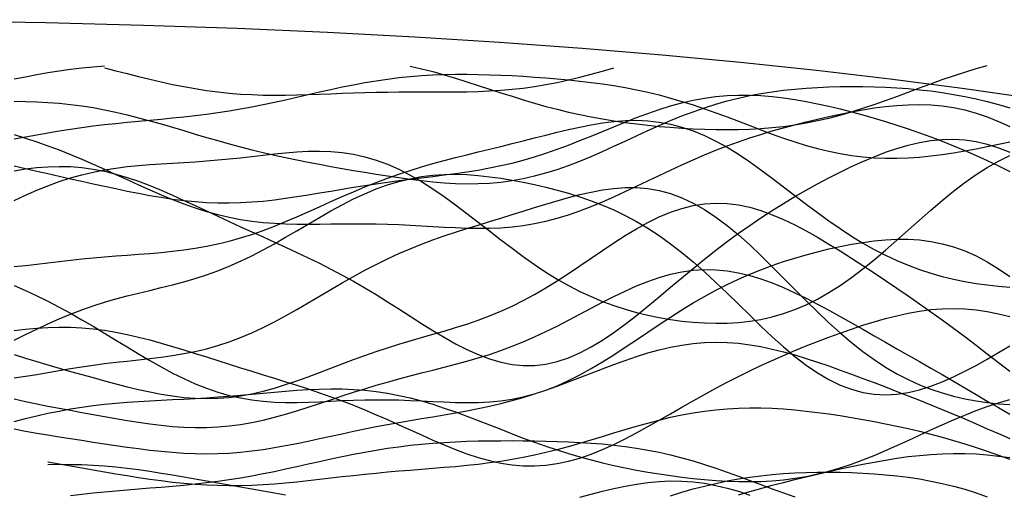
# Model space of a CAD drawing. Extents: x -15.9 to 15.9, y -4.2 to 4.2.
# Tile 11 of 14: x 2.2 to 8.7, y 1.1 to 4.2. Entities that reach past the tile are written whole.
import ezdxf

# ---------------------------------------------------------------- set-up
doc = ezdxf.new("R2010")
doc.units = 0

msp = doc.modelspace()

# ---------------------------------------------------------------- linework, layer by layer
at = {"layer": 'CNC'}
for points in [[(8.84882, 3.6794), (8.38742, 3.7455), (7.91273, 3.8073), (7.42467, 3.86475), (6.92309, 3.9178), (6.40774, 3.9664), (5.87822, 4.01051), (5.33394, 4.05008), (4.77402, 4.08508), (4.19718, 4.11549), (3.60147, 4.14126), (2.98389, 4.16238), (2.33943, 4.17883), (1.65885, 4.19059), (0.92078, 4.19765), (0, 4.2), (-0.92078, 4.19765), (-1.65885, 4.19059), (-2.33943, 4.17883)], [(2.129, 3.80925), (2.2037, 3.82409), (2.2784, 3.83801), (2.3531, 3.85085), (2.4278, 3.86247), (2.50251, 3.87278), (2.57721, 3.88175), (2.65191, 3.88939), (2.72661, 3.89576)], [(2.129, 3.41482), (2.2037, 3.42823), (2.2784, 3.44155), (2.3531, 3.45451), (2.4278, 3.46687), (2.50251, 3.47848), (2.57721, 3.48924), (2.65191, 3.49909), (2.72661, 3.50806), (2.80131, 3.51625), (2.87601, 3.52379), (2.95072, 3.53088), (3.02542, 3.53773), (3.10012, 3.5446), (3.17482, 3.55172), (3.24952, 3.55934), (3.32422, 3.56769), (3.39893, 3.57696), (3.47363, 3.58728), (3.54833, 3.59874), (3.62303, 3.61139), (3.69773, 3.62519), (3.77243, 3.64005), (3.84714, 3.65582), (3.92184, 3.6723), (3.99654, 3.68925), (4.07124, 3.7064), (4.14594, 3.72346), (4.22064, 3.74013), (4.29535, 3.75613), (4.37005, 3.77118), (4.44475, 3.78505), (4.51945, 3.79754), (4.59415, 3.8085), (4.66885, 3.81783), (4.74356, 3.82548), (4.81826, 3.83145), (4.89296, 3.8358), (4.96766, 3.83862), (5.04236, 3.84002), (5.11706, 3.84015), (5.19177, 3.83915), (5.26647, 3.83718), (5.34117, 3.83436), (5.41587, 3.8308), (5.49057, 3.82658), (5.56527, 3.82174), (5.63998, 3.81627), (5.71468, 3.81013), (5.78938, 3.80324), (5.86408, 3.79546), (5.93878, 3.78667), (6.01348, 3.77668), (6.08819, 3.76533), (6.16289, 3.75244), (6.23759, 3.73789), (6.31229, 3.72154), (6.38699, 3.70333), (6.46169, 3.68323), (6.5364, 3.6613), (6.6111, 3.63764), (6.6858, 3.61242), (6.7605, 3.58589), (6.8352, 3.55835), (6.9099, 3.53015), (6.98461, 3.50171), (7.05931, 3.47344), (7.13401, 3.44581), (7.20871, 3.41925), (7.28341, 3.39422), (7.35811, 3.37111), (7.43282, 3.35029), (7.50752, 3.33207), (7.58222, 3.3167), (7.65692, 3.30434), (7.73162, 3.29509), (7.80632, 3.28897), (7.88103, 3.28592), (7.95573, 3.28583), (8.03043, 3.28852), (8.10513, 3.29375), (8.17983, 3.30126), (8.25453, 3.31077), (8.32924, 3.32197), (8.40394, 3.33458), (8.47864, 3.34833), (8.55334, 3.36296), (8.62804, 3.37828), (8.70274, 3.39411)], [(2.72661, 3.88267), (2.80131, 3.86345), (2.87601, 3.8443), (2.95072, 3.82545), (3.02542, 3.80719), (3.10012, 3.78978), (3.17482, 3.77349), (3.24952, 3.75855), (3.32422, 3.74517), (3.39893, 3.73352), (3.47363, 3.72371), (3.54833, 3.7158), (3.62303, 3.70979), (3.69773, 3.70559), (3.77243, 3.7031), (3.84714, 3.70214), (3.92184, 3.70248), (3.99654, 3.70387), (4.07124, 3.70604), (4.14594, 3.70872), (4.22064, 3.71163), (4.29535, 3.71453), (4.37005, 3.71721), (4.44475, 3.7195), (4.51945, 3.72129), (4.59415, 3.72254), (4.66885, 3.72326), (4.74356, 3.72352), (4.81826, 3.72348), (4.89296, 3.72331), (4.96766, 3.72327), (5.04236, 3.72361), (5.11706, 3.72462), (5.19177, 3.7266), (5.26647, 3.72983), (5.34117, 3.73456), (5.41587, 3.74101), (5.49057, 3.74934), (5.56527, 3.75967), (5.63998, 3.77203), (5.71468, 3.78641), (5.78938, 3.80271), (5.86408, 3.82077), (5.93878, 3.84038), (6.01348, 3.86127), (6.08819, 3.88314)], [(4.74356, 3.89413), (4.81826, 3.8766), (4.89296, 3.85719), (4.96766, 3.83617), (5.04236, 3.81383), (5.11706, 3.79052), (5.19177, 3.76657), (5.26647, 3.74235), (5.34117, 3.71821), (5.41587, 3.69448), (5.49057, 3.67144), (5.56527, 3.64936), (5.63998, 3.62844), (5.71468, 3.60884), (5.78938, 3.59068), (5.86408, 3.574), (5.93878, 3.55882), (6.01348, 3.54512), (6.08819, 3.53284), (6.16289, 3.5219), (6.23759, 3.51223), (6.31229, 3.50374), (6.38699, 3.49636), (6.46169, 3.49005), (6.5364, 3.48478), (6.6111, 3.48057), (6.6858, 3.47745), (6.7605, 3.47552), (6.8352, 3.47488), (6.9099, 3.47567), (6.98461, 3.47804), (7.05931, 3.48217), (7.13401, 3.48821), (7.20871, 3.49632), (7.28341, 3.50661), (7.35811, 3.51918), (7.43282, 3.53406), (7.50752, 3.55125), (7.58222, 3.57066), (7.65692, 3.59216), (7.73162, 3.61555), (7.80632, 3.64056), (7.88103, 3.66689), (7.95573, 3.69417), (8.03043, 3.722), (8.10513, 3.74996), (8.17983, 3.77763), (8.25453, 3.80458), (8.32924, 3.83041), (8.40394, 3.85475), (8.47864, 3.8773), (8.55334, 3.89777)], [(2.129, 3.66151), (2.2037, 3.66058), (2.2784, 3.65832), (2.3531, 3.65447), (2.4278, 3.64882), (2.50251, 3.6412), (2.57721, 3.63152), (2.65191, 3.61975), (2.72661, 3.60594), (2.80131, 3.59021), (2.87601, 3.57271), (2.95072, 3.55369), (3.02542, 3.53341), (3.10012, 3.51217), (3.17482, 3.49028), (3.24952, 3.46806), (3.32422, 3.44582), (3.39893, 3.42383), (3.47363, 3.40232), (3.54833, 3.38149), (3.62303, 3.36148), (3.69773, 3.34238), (3.77243, 3.32424), (3.84714, 3.30703), (3.92184, 3.2907), (3.99654, 3.27518), (4.07124, 3.26035), (4.14594, 3.24612), (4.22064, 3.23237), (4.29535, 3.21903), (4.37005, 3.20604), (4.44475, 3.19338), (4.51945, 3.18111), (4.59415, 3.16931), (4.66885, 3.15812), (4.74356, 3.14775), (4.81826, 3.13846), (4.89296, 3.13051), (4.96766, 3.12423), (5.04236, 3.11995), (5.11706, 3.118), (5.19177, 3.11868), (5.26647, 3.12227), (5.34117, 3.129), (5.41587, 3.13903), (5.49057, 3.15245), (5.56527, 3.16927), (5.63998, 3.18941), (5.71468, 3.2127), (5.78938, 3.2389), (5.86408, 3.26766), (5.93878, 3.29859), (6.01348, 3.33123), (6.08819, 3.36507), (6.16289, 3.3996), (6.23759, 3.43429), (6.31229, 3.46861), (6.38699, 3.50208), (6.46169, 3.53426), (6.5364, 3.56475), (6.6111, 3.59324), (6.6858, 3.61947), (6.7605, 3.64329), (6.8352, 3.6646), (6.9099, 3.68337), (6.98461, 3.69966), (7.05931, 3.71357), (7.13401, 3.72523), (7.20871, 3.73484), (7.28341, 3.74257), (7.35811, 3.74861), (7.43282, 3.75315), (7.50752, 3.75632), (7.58222, 3.75826), (7.65692, 3.75904), (7.73162, 3.7587), (7.80632, 3.75721), (7.88103, 3.75454), (7.95573, 3.75059), (8.03043, 3.74525), (8.10513, 3.7384), (8.17983, 3.72989), (8.25453, 3.71961), (8.32924, 3.70746), (8.40394, 3.69337), (8.47864, 3.67732), (8.55334, 3.65934), (8.62804, 3.63953), (8.70274, 3.61804)], [(2.129, 3.23603), (2.2037, 3.21834), (2.2784, 3.20117), (2.3531, 3.18433), (2.4278, 3.16767), (2.50251, 3.15109), (2.57721, 3.13454), (2.65191, 3.11804), (2.72661, 3.10166), (2.80131, 3.08555), (2.87601, 3.06991), (2.95072, 3.05496), (3.02542, 3.04098), (3.10012, 3.02825), (3.17482, 3.01704), (3.24952, 3.00763), (3.32422, 3.00024), (3.39893, 2.99505), (3.47363, 2.99219), (3.54833, 2.9917), (3.62303, 2.99356), (3.69773, 2.99769), (3.77243, 3.00392), (3.84714, 3.01203), (3.92184, 3.02173), (3.99654, 3.03271), (4.07124, 3.04462), (4.14594, 3.05713), (4.22064, 3.0699), (4.29535, 3.08262), (4.37005, 3.09505), (4.44475, 3.10698), (4.51945, 3.11829), (4.59415, 3.12893), (4.66885, 3.13895), (4.74356, 3.14844), (4.81826, 3.15759), (4.89296, 3.16667), (4.96766, 3.17595), (5.04236, 3.18578), (5.11706, 3.1965), (5.19177, 3.20845), (5.26647, 3.22195), (5.34117, 3.23726), (5.41587, 3.25461), (5.49057, 3.27412), (5.56527, 3.29584), (5.63998, 3.31972), (5.71468, 3.34562), (5.78938, 3.3733), (5.86408, 3.40244), (5.93878, 3.43262), (6.01348, 3.46339), (6.08819, 3.49422), (6.16289, 3.52459), (6.23759, 3.55394), (6.31229, 3.58173), (6.38699, 3.60749), (6.46169, 3.63075), (6.5364, 3.65114), (6.6111, 3.66837), (6.6858, 3.68222), (6.7605, 3.69256), (6.8352, 3.69937), (6.9099, 3.70271), (6.98461, 3.70268), (7.05931, 3.6995), (7.13401, 3.69339), (7.20871, 3.68463), (7.28341, 3.67352), (7.35811, 3.66033), (7.43282, 3.64534), (7.50752, 3.6288), (7.58222, 3.6109), (7.65692, 3.59179), (7.73162, 3.57159), (7.80632, 3.55032), (7.88103, 3.52801), (7.95573, 3.5046), (8.03043, 3.48004), (8.10513, 3.45423), (8.17983, 3.4271), (8.25453, 3.39857), (8.32924, 3.3686), (8.40394, 3.3372), (8.47864, 3.30442), (8.55334, 3.2704), (8.62804, 3.23534), (8.70274, 3.1995)], [(2.129, 3.44176), (2.2037, 3.41913), (2.2784, 3.39482), (2.3531, 3.36875), (2.4278, 3.34091), (2.50251, 3.31135), (2.57721, 3.28021), (2.65191, 3.24769), (2.72661, 3.2141), (2.80131, 3.17978), (2.87601, 3.14517), (2.95072, 3.11073), (3.02542, 3.07695), (3.10012, 3.04434), (3.17482, 3.01337), (3.24952, 2.9845), (3.32422, 2.95811), (3.39893, 2.93451), (3.47363, 2.91393), (3.54833, 2.89648), (3.62303, 2.88219), (3.69773, 2.87096), (3.77243, 2.86261), (3.84714, 2.85684), (3.92184, 2.8533), (3.99654, 2.85157), (4.07124, 2.8512), (4.14594, 2.85171), (4.22064, 2.85266), (4.29535, 2.85361), (4.37005, 2.85421), (4.44475, 2.85415), (4.51945, 2.85325), (4.59415, 2.8514), (4.66885, 2.84861), (4.74356, 2.84501), (4.81826, 2.84081), (4.89296, 2.83632), (4.96766, 2.83193), (5.04236, 2.82808), (5.11706, 2.82526), (5.19177, 2.82396), (5.26647, 2.82464), (5.34117, 2.82777), (5.41587, 2.83371), (5.49057, 2.84277), (5.56527, 2.85517), (5.63998, 2.87101), (5.71468, 2.8903), (5.78938, 2.91292), (5.86408, 2.93866), (5.93878, 2.96721), (6.01348, 2.99818), (6.08819, 3.03114), (6.16289, 3.06558), (6.23759, 3.10099), (6.31229, 3.13687), (6.38699, 3.17273), (6.46169, 3.20813), (6.5364, 3.24267), (6.6111, 3.27604), (6.6858, 3.308), (6.7605, 3.33839), (6.8352, 3.36712), (6.9099, 3.39418), (6.98461, 3.41962), (7.05931, 3.44354), (7.13401, 3.46605), (7.20871, 3.48729), (7.28341, 3.5074), (7.35811, 3.52645), (7.43282, 3.54452), (7.50752, 3.5616), (7.58222, 3.57761), (7.65692, 3.59244), (7.73162, 3.60584), (7.80632, 3.61756), (7.88103, 3.62724), (7.95573, 3.6345), (8.03043, 3.63891), (8.10513, 3.64006), (8.17983, 3.63752), (8.25453, 3.63091), (8.32924, 3.61992), (8.40394, 3.60431), (8.47864, 3.58391), (8.55334, 3.55871), (8.62804, 3.52879), (8.70274, 3.49434)], [(2.129, 2.57195), (2.2037, 2.57911), (2.2784, 2.58735), (2.3531, 2.59613), (2.4278, 2.60498), (2.50251, 2.61354), (2.57721, 2.62156), (2.65191, 2.62889), (2.72661, 2.63551), (2.80131, 2.64154), (2.87601, 2.64715), (2.95072, 2.65266), (3.02542, 2.65841), (3.10012, 2.66482), (3.17482, 2.67231), (3.24952, 2.6813), (3.32422, 2.69217), (3.39893, 2.70527), (3.47363, 2.72083), (3.54833, 2.73904), (3.62303, 2.75995), (3.69773, 2.78351), (3.77243, 2.80958), (3.84714, 2.83791), (3.92184, 2.86816), (3.99654, 2.89993), (4.07124, 2.93275), (4.14594, 2.96616), (4.22064, 2.99966), (4.29535, 3.03279), (4.37005, 3.06513), (4.44475, 3.09633), (4.51945, 3.1261), (4.59415, 3.15426), (4.66885, 3.18071), (4.74356, 3.20546), (4.81826, 3.22858), (4.89296, 3.25026), (4.96766, 3.27071), (5.04236, 3.29021), (5.11706, 3.30903), (5.19177, 3.32746), (5.26647, 3.34575), (5.34117, 3.3641), (5.41587, 3.38262), (5.49057, 3.40135), (5.56527, 3.42022), (5.63998, 3.43905), (5.71468, 3.45755), (5.78938, 3.47534), (5.86408, 3.49193), (5.93878, 3.50677), (6.01348, 3.51926), (6.08819, 3.52876), (6.16289, 3.53465), (6.23759, 3.53634), (6.31229, 3.5333), (6.38699, 3.52508), (6.46169, 3.51135), (6.5364, 3.4919), (6.6111, 3.46668), (6.6858, 3.43579), (6.7605, 3.39947), (6.8352, 3.35811), (6.9099, 3.31225), (6.98461, 3.26252), (7.05931, 3.20968), (7.13401, 3.15452), (7.20871, 3.09789), (7.28341, 3.04066), (7.35811, 2.98365), (7.43282, 2.92765), (7.50752, 2.87338), (7.58222, 2.82146), (7.65692, 2.77241), (7.73162, 2.7266), (7.80632, 2.68434), (7.88103, 2.64575), (7.95573, 2.61091), (8.03043, 2.57975), (8.10513, 2.55216), (8.17983, 2.52794), (8.25453, 2.50689), (8.32924, 2.48878), (8.40394, 2.47339), (8.47864, 2.46055), (8.55334, 2.45012), (8.62804, 2.44203), (8.70274, 2.43628)], [(2.129, 3.20366), (2.2037, 3.21544), (2.2784, 3.22454), (2.3531, 3.23042), (2.4278, 3.23264), (2.50251, 3.23087), (2.57721, 3.22491), (2.65191, 3.21467), (2.72661, 3.2002), (2.80131, 3.1817), (2.87601, 3.15947), (2.95072, 3.1339), (3.02542, 3.10547), (3.10012, 3.0747), (3.17482, 3.04213), (3.24952, 3.00829), (3.32422, 2.97367), (3.39893, 2.93868), (3.47363, 2.90368), (3.54833, 2.8689), (3.62303, 2.83446), (3.69773, 2.80039), (3.77243, 2.76659), (3.84714, 2.73287), (3.92184, 2.69898), (3.99654, 2.6646), (4.07124, 2.62939), (4.14594, 2.59302), (4.22064, 2.55519), (4.29535, 2.51568), (4.37005, 2.47433), (4.44475, 2.43114), (4.51945, 2.38622), (4.59415, 2.33982), (4.66885, 2.29237), (4.74356, 2.2444), (4.81826, 2.19661), (4.89296, 2.14978), (4.96766, 2.10482), (5.04236, 2.06264), (5.11706, 2.02422), (5.19177, 1.99049), (5.26647, 1.96235), (5.34117, 1.94057), (5.41587, 1.92585), (5.49057, 1.91869), (5.56527, 1.91945), (5.63998, 1.92828), (5.71468, 1.94515), (5.78938, 1.96983), (5.86408, 2.00191), (5.93878, 2.04082), (6.01348, 2.08584), (6.08819, 2.13614), (6.16289, 2.19082), (6.23759, 2.24893), (6.31229, 2.30953), (6.38699, 2.37168), (6.46169, 2.43451), (6.5364, 2.49726), (6.6111, 2.55926), (6.6858, 2.61995), (6.7605, 2.67893), (6.8352, 2.7359), (6.9099, 2.7907), (6.98461, 2.84328), (7.05931, 2.89366), (7.13401, 2.94195), (7.20871, 2.98827), (7.28341, 3.03277), (7.35811, 3.07557), (7.43282, 3.11677), (7.50752, 3.15637), (7.58222, 3.19432), (7.65692, 3.23047), (7.73162, 3.26456), (7.80632, 3.29627), (7.88103, 3.32517), (7.95573, 3.35078), (8.03043, 3.37258), (8.10513, 3.39002), (8.17983, 3.40258), (8.25453, 3.40977), (8.32924, 3.41118), (8.40394, 3.4065), (8.47864, 3.39554), (8.55334, 3.37826), (8.62804, 3.35477), (8.70274, 3.32536)], [(2.129, 3.00718), (2.2037, 3.0421), (2.2784, 3.07484), (2.3531, 3.10497), (2.4278, 3.13217), (2.50251, 3.15625), (2.57721, 3.1771), (2.65191, 3.19476), (2.72661, 3.20938), (2.80131, 3.22124), (2.87601, 3.23069), (2.95072, 3.23816), (3.02542, 3.24414), (3.10012, 3.24913), (3.17482, 3.25363), (3.24952, 3.25808), (3.32422, 3.26287), (3.39893, 3.26829), (3.47363, 3.27453), (3.54833, 3.28162), (3.62303, 3.28948), (3.69773, 3.29788), (3.77243, 3.30647), (3.84714, 3.31478), (3.92184, 3.32224), (3.99654, 3.32819), (4.07124, 3.33197), (4.14594, 3.33288), (4.22064, 3.33023), (4.29535, 3.32343), (4.37005, 3.31194), (4.44475, 3.29535), (4.51945, 3.27338), (4.59415, 3.24592), (4.66885, 3.21299), (4.74356, 3.17482), (4.81826, 3.13175), (4.89296, 3.08429), (4.96766, 3.03309), (5.04236, 2.97887), (5.11706, 2.92246), (5.19177, 2.86469), (5.26647, 2.80644), (5.34117, 2.74854), (5.41587, 2.6918), (5.49057, 2.63691), (5.56527, 2.58449), (5.63998, 2.53505), (5.71468, 2.48897), (5.78938, 2.4465), (5.86408, 2.40777), (5.93878, 2.37282), (6.01348, 2.34157), (6.08819, 2.31389), (6.16289, 2.28958), (6.23759, 2.26844), (6.31229, 2.25027), (6.38699, 2.23486), (6.46169, 2.2221), (6.5364, 2.21192), (6.6111, 2.20431), (6.6858, 2.19936), (6.7605, 2.19725), (6.8352, 2.19822), (6.9099, 2.20258), (6.98461, 2.21067), (7.05931, 2.22288), (7.13401, 2.23956), (7.20871, 2.26105), (7.28341, 2.28762), (7.35811, 2.31947), (7.43282, 2.35668), (7.50752, 2.3992), (7.58222, 2.44683), (7.65692, 2.49925), (7.73162, 2.55596), (7.80632, 2.61634), (7.88103, 2.67963), (7.95573, 2.74496), (8.03043, 2.81138), (8.10513, 2.87791), (8.17983, 2.94351), (8.25453, 3.00721), (8.32924, 3.06803), (8.40394, 3.12513), (8.47864, 3.17775), (8.55334, 3.22528), (8.62804, 3.26726), (8.70274, 3.3034)], [(2.129, 2.08605), (2.2037, 2.12225), (2.2784, 2.15807), (2.3531, 2.1928), (2.4278, 2.22589), (2.50251, 2.2569), (2.57721, 2.28558), (2.65191, 2.31182), (2.72661, 2.3357), (2.80131, 2.35747), (2.87601, 2.3775), (2.95072, 2.39628), (3.02542, 2.4144), (3.10012, 2.4325), (3.17482, 2.45123), (3.24952, 2.47123), (3.32422, 2.49308), (3.39893, 2.51727), (3.47363, 2.54416), (3.54833, 2.574), (3.62303, 2.60685), (3.69773, 2.64263), (3.77243, 2.6811), (3.84714, 2.72187), (3.92184, 2.76441), (3.99654, 2.80808), (4.07124, 2.85217), (4.14594, 2.89592), (4.22064, 2.93853), (4.29535, 2.97925), (4.37005, 3.01738), (4.44475, 3.05228), (4.51945, 3.08343), (4.59415, 3.11045), (4.66885, 3.13305), (4.74356, 3.15113), (4.81826, 3.16468), (4.89296, 3.17385), (4.96766, 3.17886), (5.04236, 3.18004), (5.11706, 3.17777), (5.19177, 3.17243), (5.26647, 3.16444), (5.34117, 3.15414), (5.41587, 3.14184), (5.49057, 3.12777), (5.56527, 3.11204), (5.63998, 3.09468), (5.71468, 3.0756), (5.78938, 3.05459), (5.86408, 3.03138), (5.93878, 3.00561), (6.01348, 2.97688), (6.08819, 2.94478), (6.16289, 2.9089), (6.23759, 2.86888), (6.31229, 2.82446), (6.38699, 2.77548), (6.46169, 2.7219), (6.5364, 2.66387), (6.6111, 2.60167), (6.6858, 2.53577), (6.7605, 2.46682), (6.8352, 2.39561), (6.9099, 2.32307), (6.98461, 2.25025), (7.05931, 2.17825), (7.13401, 2.10825), (7.20871, 2.0414), (7.28341, 1.97882), (7.35811, 1.92154), (7.43282, 1.8705), (7.50752, 1.82647), (7.58222, 1.79005), (7.65692, 1.76167), (7.73162, 1.74152), (7.80632, 1.72964), (7.88103, 1.72584), (7.95573, 1.72978), (8.03043, 1.74094), (8.10513, 1.75869), (8.17983, 1.78231), (8.25453, 1.81101), (8.32924, 1.844), (8.40394, 1.88048), (8.47864, 1.91972), (8.55334, 1.96105), (8.62804, 2.0039), (8.70274, 2.04782)], [(2.129, 1.83697), (2.2037, 1.84798), (2.2784, 1.86032), (2.3531, 1.87329), (2.4278, 1.88629), (2.50251, 1.89883), (2.57721, 1.91057), (2.65191, 1.92135), (2.72661, 1.93112), (2.80131, 1.94003), (2.87601, 1.94834), (2.95072, 1.95644), (3.02542, 1.9648), (3.10012, 1.97396), (3.17482, 1.98448), (3.24952, 1.99692), (3.32422, 2.01178), (3.39893, 2.02951), (3.47363, 2.05044), (3.54833, 2.0748), (3.62303, 2.10267), (3.69773, 2.13399), (3.77243, 2.16856), (3.84714, 2.20607), (3.92184, 2.24606), (3.99654, 2.28802), (4.07124, 2.33134), (4.14594, 2.37538), (4.22064, 2.41951), (4.29535, 2.46311), (4.37005, 2.50563), (4.44475, 2.5466), (4.51945, 2.58563), (4.59415, 2.62248), (4.66885, 2.65702), (4.74356, 2.68923), (4.81826, 2.71922), (4.89296, 2.7472), (4.96766, 2.77345), (5.04236, 2.79833), (5.11706, 2.82219), (5.19177, 2.8454), (5.26647, 2.86829), (5.34117, 2.89109), (5.41587, 2.91399), (5.49057, 2.93701), (5.56527, 2.96007), (5.63998, 2.98294), (5.71468, 3.00525), (5.78938, 3.02651), (5.86408, 3.04609), (5.93878, 3.06329), (6.01348, 3.07734), (6.08819, 3.08742), (6.16289, 3.09274), (6.23759, 3.09253), (6.31229, 3.08614), (6.38699, 3.07299), (6.46169, 3.05267), (6.5364, 3.02495), (6.6111, 2.98977), (6.6858, 2.94727), (6.7605, 2.89781), (6.8352, 2.84191), (6.9099, 2.78028), (6.98461, 2.7138), (7.05931, 2.64344), (7.13401, 2.57028), (7.20871, 2.49544), (7.28341, 2.42005), (7.35811, 2.3452), (7.43282, 2.27194), (7.50752, 2.2012), (7.58222, 2.13379), (7.65692, 2.07039), (7.73162, 2.0115), (7.80632, 1.95748), (7.88103, 1.90853), (7.95573, 1.86468), (8.03043, 1.82587), (8.10513, 1.79191), (8.17983, 1.76255), (8.25453, 1.73749), (8.32924, 1.7164), (8.40394, 1.69898), (8.47864, 1.68497), (8.55334, 1.67418), (8.62804, 1.66649), (8.70274, 1.66186)], [(2.129, 1.9918), (2.2037, 1.96728), (2.2784, 1.94423), (2.3531, 1.9222), (2.4278, 1.90083), (2.50251, 1.87985), (2.57721, 1.85908), (2.65191, 1.83848), (2.72661, 1.81813), (2.80131, 1.79819), (2.87601, 1.77898), (2.95072, 1.76086), (3.02542, 1.74428), (3.10012, 1.72971), (3.17482, 1.71763), (3.24952, 1.70849), (3.32422, 1.70271), (3.39893, 1.7006), (3.47363, 1.70239), (3.54833, 1.7082), (3.62303, 1.71801), (3.69773, 1.73167), (3.77243, 1.74892), (3.84714, 1.76938), (3.92184, 1.79257), (3.99654, 1.81797), (4.07124, 1.84497), (4.14594, 1.873), (4.22064, 1.90146), (4.29535, 1.92984), (4.37005, 1.95768), (4.44475, 1.98463), (4.51945, 2.01048), (4.59415, 2.03512), (4.66885, 2.0586), (4.74356, 2.08109), (4.81826, 2.10289), (4.89296, 2.1244), (4.96766, 2.14612), (5.04236, 2.16858), (5.11706, 2.19235), (5.19177, 2.21797), (5.26647, 2.24593), (5.34117, 2.27666), (5.41587, 2.31046), (5.49057, 2.3475), (5.56527, 2.38779), (5.63998, 2.43117), (5.71468, 2.47733), (5.78938, 2.52577), (5.86408, 2.57586), (5.93878, 2.62683), (6.01348, 2.6778), (6.08819, 2.72783), (6.16289, 2.77593), (6.23759, 2.82112), (6.31229, 2.86246), (6.38699, 2.89908), (6.46169, 2.93022), (6.5364, 2.95524), (6.6111, 2.97368), (6.6858, 2.98523), (6.7605, 2.98976), (6.8352, 2.9873), (6.9099, 2.97806), (6.98461, 2.96239), (7.05931, 2.94076), (7.13401, 2.91373), (7.20871, 2.88193), (7.28341, 2.84604), (7.35811, 2.8067), (7.43282, 2.76456), (7.50752, 2.7202), (7.58222, 2.67412), (7.65692, 2.62673), (7.73162, 2.57835), (7.80632, 2.52918), (7.88103, 2.47936), (7.95573, 2.4289), (8.03043, 2.37778), (8.10513, 2.32593), (8.17983, 2.27325), (8.25453, 2.21968), (8.32924, 2.16515), (8.40394, 2.1097), (8.47864, 2.05343), (8.55334, 1.99655), (8.62804, 1.93938), (8.70274, 1.88235)], [(2.129, 2.44564), (2.2037, 2.41305), (2.2784, 2.37859), (2.3531, 2.34215), (2.4278, 2.30369), (2.50251, 2.26328), (2.57721, 2.22106), (2.65191, 2.17731), (2.72661, 2.1324), (2.80131, 2.0868), (2.87601, 2.04104), (2.95072, 1.99575), (3.02542, 1.95155), (3.10012, 1.90911), (3.17482, 1.86906), (3.24952, 1.83196), (3.32422, 1.79833), (3.39893, 1.76857), (3.47363, 1.74296), (3.54833, 1.72165), (3.62303, 1.70464), (3.69773, 1.69179), (3.77243, 1.68284), (3.84714, 1.6774), (3.92184, 1.67495), (3.99654, 1.67495), (4.07124, 1.67676), (4.14594, 1.67975), (4.22064, 1.6833), (4.29535, 1.68685), (4.37005, 1.6899), (4.44475, 1.69207), (4.51945, 1.69309), (4.59415, 1.69285), (4.66885, 1.69136), (4.74356, 1.6888), (4.81826, 1.68547), (4.89296, 1.6818), (4.96766, 1.67833), (5.04236, 1.67566), (5.11706, 1.67445), (5.19177, 1.67536), (5.26647, 1.67905), (5.34117, 1.6861), (5.41587, 1.69702), (5.49057, 1.71222), (5.56527, 1.73197), (5.63998, 1.75639), (5.71468, 1.78547), (5.78938, 1.81902), (5.86408, 1.85674), (5.93878, 1.89816), (6.01348, 1.94274), (6.08819, 1.98984), (6.16289, 2.03874), (6.23759, 2.08873), (6.31229, 2.13908), (6.38699, 2.18909), (6.46169, 2.23813), (6.5364, 2.28564), (6.6111, 2.33118), (6.6858, 2.37438), (6.7605, 2.41502), (6.8352, 2.45295), (6.9099, 2.48817), (6.98461, 2.52072), (7.05931, 2.55075), (7.13401, 2.57841), (7.20871, 2.6039), (7.28341, 2.62741), (7.35811, 2.64909), (7.43282, 2.66905), (7.50752, 2.68731), (7.58222, 2.70381), (7.65692, 2.71841), (7.73162, 2.73086), (7.80632, 2.74083), (7.88103, 2.74789), (7.95573, 2.75157), (8.03043, 2.75135), (8.10513, 2.74671), (8.17983, 2.73715), (8.25453, 2.72219), (8.32924, 2.70146), (8.40394, 2.67468), (8.47864, 2.6417), (8.55334, 2.60253), (8.62804, 2.55733), (8.70274, 2.50642)], [(2.129, 1.69903), (2.2037, 1.68194), (2.2784, 1.66615), (2.3531, 1.65127), (2.4278, 1.63697), (2.50251, 1.62301), (2.57721, 1.60922), (2.65191, 1.59555), (2.72661, 1.58203), (2.80131, 1.5688), (2.87601, 1.55608), (2.95072, 1.54416), (3.02542, 1.53339), (3.10012, 1.52416), (3.17482, 1.51685), (3.24952, 1.51182), (3.32422, 1.50942), (3.39893, 1.5099), (3.47363, 1.51346), (3.54833, 1.5202), (3.62303, 1.53011), (3.69773, 1.54308), (3.77243, 1.55891), (3.84714, 1.57729), (3.92184, 1.59786), (3.99654, 1.62019), (4.07124, 1.64381), (4.14594, 1.66823), (4.22064, 1.69301), (4.29535, 1.71771), (4.37005, 1.74196), (4.44475, 1.76549), (4.51945, 1.78811), (4.59415, 1.80972), (4.66885, 1.83036), (4.74356, 1.85015), (4.81826, 1.86933), (4.89296, 1.8882), (4.96766, 1.90715), (5.04236, 1.92658), (5.11706, 1.94694), (5.19177, 1.96864), (5.26647, 1.99207), (5.34117, 2.01754), (5.41587, 2.04528), (5.49057, 2.0754), (5.56527, 2.10788), (5.63998, 2.14259), (5.71468, 2.17925), (5.78938, 2.21745), (5.86408, 2.25666), (5.93878, 2.29624), (6.01348, 2.33548), (6.08819, 2.37361), (6.16289, 2.40984), (6.23759, 2.44338), (6.31229, 2.47348), (6.38699, 2.49944), (6.46169, 2.52067), (6.5364, 2.53668), (6.6111, 2.54711), (6.6858, 2.55175), (6.7605, 2.55052), (6.8352, 2.5435), (6.9099, 2.53089), (6.98461, 2.51302), (7.05931, 2.49032), (7.13401, 2.46328), (7.20871, 2.43247), (7.28341, 2.39847), (7.35811, 2.36187), (7.43282, 2.32323), (7.50752, 2.28306), (7.58222, 2.24183), (7.65692, 2.19989), (7.73162, 2.15754), (7.80632, 2.11499), (7.88103, 2.07237), (7.95573, 2.02972), (8.03043, 1.98703), (8.10513, 1.94428), (8.17983, 1.90138), (8.25453, 1.85829), (8.32924, 1.81496), (8.40394, 1.77141), (8.47864, 1.72771), (8.55334, 1.68401), (8.62804, 1.64054), (8.70274, 1.59764)], [(2.129, 2.14912), (2.2037, 2.1578), (2.2784, 2.16462), (2.3531, 2.16921), (2.4278, 2.17127), (2.50251, 2.17057), (2.57721, 2.16697), (2.65191, 2.16041), (2.72661, 2.15093), (2.80131, 2.13867), (2.87601, 2.12382), (2.95072, 2.10667), (3.02542, 2.08754), (3.10012, 2.06679), (3.17482, 2.04479), (3.24952, 2.02191), (3.32422, 1.99847), (3.39893, 1.97478), (3.47363, 1.95105), (3.54833, 1.92745), (3.62303, 1.90406), (3.69773, 1.88088), (3.77243, 1.85785), (3.84714, 1.83482), (3.92184, 1.81162), (3.99654, 1.78801), (4.07124, 1.76375), (4.14594, 1.73861), (4.22064, 1.71237), (4.29535, 1.68487), (4.37005, 1.65602), (4.44475, 1.62578), (4.51945, 1.59424), (4.59415, 1.56159), (4.66885, 1.52809), (4.74356, 1.49415), (4.81826, 1.46023), (4.89296, 1.42689), (4.96766, 1.39475), (5.04236, 1.36447), (5.11706, 1.33671), (5.19177, 1.31215), (5.26647, 1.2914), (5.34117, 1.27502), (5.41587, 1.2635), (5.49057, 1.2572), (5.56527, 1.25638), (5.63998, 1.26115), (5.71468, 1.27152), (5.78938, 1.28732), (5.86408, 1.3083), (5.93878, 1.33405), (6.01348, 1.3641), (6.08819, 1.39789), (6.16289, 1.43479), (6.23759, 1.47417), (6.31229, 1.51536), (6.38699, 1.55773), (6.46169, 1.60069), (6.5364, 1.64371), (6.6111, 1.68633), (6.6858, 1.72818), (6.7605, 1.76895), (6.8352, 1.80847), (6.9099, 1.84661), (6.98461, 1.88333), (7.05931, 1.91866), (7.13401, 1.95265), (7.20871, 1.98539), (7.28341, 2.01698), (7.35811, 2.04749), (7.43282, 2.07698), (7.50752, 2.10545), (7.58222, 2.13284), (7.65692, 2.15905), (7.73162, 2.18388), (7.80632, 2.2071), (7.88103, 2.2284), (7.95573, 2.24743), (8.03043, 2.26382), (8.10513, 2.27718), (8.17983, 2.28714), (8.25453, 2.29334), (8.32924, 2.2955), (8.40394, 2.29338), (8.47864, 2.28684), (8.55334, 2.27586), (8.62804, 2.26051), (8.70274, 2.24096)], [(2.129, 1.49996), (2.2037, 1.48613), (2.2784, 1.47315), (2.3531, 1.46076), (2.4278, 1.44875), (2.50251, 1.43696), (2.57721, 1.42529), (2.65191, 1.41372), (2.72661, 1.40229), (2.80131, 1.3911), (2.87601, 1.38031), (2.95072, 1.37014), (3.02542, 1.36085), (3.10012, 1.35269), (3.17482, 1.34595), (3.24952, 1.34089), (3.32422, 1.33773), (3.39893, 1.33667), (3.47363, 1.33783), (3.54833, 1.34127), (3.62303, 1.34699), (3.69773, 1.35491), (3.77243, 1.36487), (3.84714, 1.37666), (3.92184, 1.39001), (3.99654, 1.40461), (4.07124, 1.42014), (4.14594, 1.43624), (4.22064, 1.45259), (4.29535, 1.46889), (4.37005, 1.48489), (4.44475, 1.50038), (4.51945, 1.51524), (4.59415, 1.52941), (4.66885, 1.54291), (4.74356, 1.55585), (4.81826, 1.56839), (4.89296, 1.58076), (4.96766, 1.59325), (5.04236, 1.60615), (5.11706, 1.61979), (5.19177, 1.63447), (5.26647, 1.65049), (5.34117, 1.66807), (5.41587, 1.68739), (5.49057, 1.70855), (5.56527, 1.73154), (5.63998, 1.75628), (5.71468, 1.78259), (5.78938, 1.81018), (5.86408, 1.83869), (5.93878, 1.86769), (6.01348, 1.89666), (6.08819, 1.92507), (6.16289, 1.95236), (6.23759, 1.97798), (6.31229, 2.00137), (6.38699, 2.02205), (6.46169, 2.03958), (6.5364, 2.0536), (6.6111, 2.06385), (6.6858, 2.07015), (6.7605, 2.07244), (6.8352, 2.07072), (6.9099, 2.06513), (6.98461, 2.05587), (7.05931, 2.0432), (7.13401, 2.02745), (7.20871, 2.00899), (7.28341, 1.98819), (7.35811, 1.96544), (7.43282, 1.9411), (7.50752, 1.91551), (7.58222, 1.88895), (7.65692, 1.86168), (7.73162, 1.83385), (7.80632, 1.80561), (7.88103, 1.77702), (7.95573, 1.74809), (8.03043, 1.71882), (8.10513, 1.68917), (8.17983, 1.65907), (8.25453, 1.6285), (8.32924, 1.59741), (8.40394, 1.56584), (8.47864, 1.53382), (8.55334, 1.50149), (8.62804, 1.46903), (8.70274, 1.43667)], [(2.129, 1.54988), (2.2037, 1.56888), (2.2784, 1.58678), (2.3531, 1.60337), (2.4278, 1.61846), (2.50251, 1.63196), (2.57721, 1.64381), (2.65191, 1.65403), (2.72661, 1.66271), (2.80131, 1.67), (2.87601, 1.67608), (2.95072, 1.68119), (3.02542, 1.68559), (3.10012, 1.68955), (3.17482, 1.69333), (3.24952, 1.69718), (3.32422, 1.70131), (3.39893, 1.70587), (3.47363, 1.71096), (3.54833, 1.71662), (3.62303, 1.7228), (3.69773, 1.72939), (3.77243, 1.7362), (3.84714, 1.74298), (3.92184, 1.74944), (3.99654, 1.75522), (4.07124, 1.75996), (4.14594, 1.76329), (4.22064, 1.76484), (4.29535, 1.76428), (4.37005, 1.76131), (4.44475, 1.75569), (4.51945, 1.74725), (4.59415, 1.73591), (4.66885, 1.72166), (4.74356, 1.70456), (4.81826, 1.68479), (4.89296, 1.66257), (4.96766, 1.63821), (5.04236, 1.61205), (5.11706, 1.58449), (5.19177, 1.55595), (5.26647, 1.52685), (5.34117, 1.49761), (5.41587, 1.46861), (5.49057, 1.44021), (5.56527, 1.41271), (5.63998, 1.38638), (5.71468, 1.36138), (5.78938, 1.33787), (5.86408, 1.31591), (5.93878, 1.29552), (6.01348, 1.27667), (6.08819, 1.25932), (6.16289, 1.24338), (6.23759, 1.22877), (6.31229, 1.2154), (6.38699, 1.20322), (6.46169, 1.19218), (6.5364, 1.18229), (6.6111, 1.17359), (6.6858, 1.16617), (6.7605, 1.16015), (6.8352, 1.15571), (6.9099, 1.15306), (6.98461, 1.15242), (7.05931, 1.15402), (7.13401, 1.1581), (7.20871, 1.16488), (7.28341, 1.17454), (7.35811, 1.18721), (7.43282, 1.20296), (7.50752, 1.22182), (7.58222, 1.2437), (7.65692, 1.26845), (7.73162, 1.29583), (7.80632, 1.32554), (7.88103, 1.3572), (7.95573, 1.39035), (8.03043, 1.4245), (8.10513, 1.45915), (8.17983, 1.49374), (8.25453, 1.52774), (8.32924, 1.56066), (8.40394, 1.59202), (8.47864, 1.6214), (8.55334, 1.64847), (8.62804, 1.67295), (8.70274, 1.69466)], [(2.3531, 1.28229), (2.4278, 1.2693), (2.50251, 1.25632), (2.57721, 1.24332), (2.65191, 1.23033), (2.72661, 1.21741), (2.80131, 1.20468), (2.87601, 1.19228), (2.95072, 1.18039), (3.02542, 1.16922), (3.10012, 1.15897), (3.17482, 1.14985), (3.24952, 1.14206), (3.32422, 1.13577), (3.39893, 1.1311), (3.47363, 1.12814), (3.54833, 1.12694), (3.62303, 1.12748), (3.69773, 1.12969), (3.77243, 1.13345), (3.84714, 1.13858), (3.92184, 1.14489), (3.99654, 1.15215), (4.07124, 1.16009), (4.14594, 1.16846), (4.22064, 1.17703), (4.29535, 1.18557), (4.37005, 1.19389), (4.44475, 1.20185), (4.51945, 1.20936), (4.59415, 1.21637), (4.66885, 1.22293), (4.74356, 1.22911), (4.81826, 1.23504), (4.89296, 1.24092), (4.96766, 1.24697), (5.04236, 1.25342), (5.11706, 1.26055), (5.19177, 1.26859), (5.26647, 1.2778), (5.34117, 1.28838), (5.41587, 1.30048), (5.49057, 1.31421), (5.56527, 1.32963), (5.63998, 1.34669), (5.71468, 1.36531), (5.78938, 1.38532), (5.86408, 1.40649), (5.93878, 1.42854), (6.01348, 1.45113), (6.08819, 1.47389), (6.16289, 1.49644), (6.23759, 1.51838), (6.31229, 1.53934), (6.38699, 1.55894), (6.46169, 1.57687), (6.5364, 1.59284), (6.6111, 1.60664), (6.6858, 1.61811), (6.7605, 1.62714), (6.8352, 1.63371), (6.9099, 1.63784), (6.98461, 1.63961), (7.05931, 1.63916), (7.13401, 1.63663), (7.20871, 1.63221), (7.28341, 1.6261), (7.35811, 1.61848), (7.43282, 1.60954), (7.50752, 1.59944), (7.58222, 1.5883), (7.65692, 1.57621), (7.73162, 1.56323), (7.80632, 1.54939), (7.88103, 1.53466), (7.95573, 1.519), (8.03043, 1.50235), (8.10513, 1.48464), (8.17983, 1.46579), (8.25453, 1.44575), (8.32924, 1.42447), (8.40394, 1.40196), (8.47864, 1.37825), (8.55334, 1.35345), (8.62804, 1.32768), (8.70274, 1.30117)], [(2.50251, 1.0601), (2.57721, 1.06923), (2.65191, 1.07761), (2.72661, 1.08528), (2.80131, 1.09229), (2.87601, 1.09878), (2.95072, 1.1049), (3.02542, 1.11088), (3.10012, 1.11692), (3.17482, 1.12326), (3.24952, 1.13013), (3.32422, 1.13773), (3.39893, 1.14624), (3.47363, 1.1558), (3.54833, 1.1665), (3.62303, 1.17836), (3.69773, 1.19138), (3.77243, 1.20547), (3.84714, 1.22049), (3.92184, 1.23628), (3.99654, 1.25261), (4.07124, 1.26924), (4.14594, 1.2859), (4.22064, 1.30233), (4.29535, 1.31826), (4.37005, 1.33345), (4.44475, 1.34769), (4.51945, 1.3608), (4.59415, 1.37265), (4.66885, 1.38315), (4.74356, 1.39227), (4.81826, 1.4), (4.89296, 1.40639), (4.96766, 1.41154), (5.04236, 1.41555), (5.11706, 1.41854), (5.19177, 1.42065), (5.26647, 1.422), (5.34117, 1.4227), (5.41587, 1.42283), (5.49057, 1.42245), (5.56527, 1.42156), (5.63998, 1.42013), (5.71468, 1.41809), (5.78938, 1.41533), (5.86408, 1.41169), (5.93878, 1.407), (6.01348, 1.40106), (6.08819, 1.39369), (6.16289, 1.38467), (6.23759, 1.37384), (6.31229, 1.36106), (6.38699, 1.34623), (6.46169, 1.32928), (6.5364, 1.31025), (6.6111, 1.28921), (6.6858, 1.2663), (6.7605, 1.24173), (6.8352, 1.21578), (6.9099, 1.18878), (6.98461, 1.1611), (7.05931, 1.13316), (7.13401, 1.10539), (7.20871, 1.07822), (7.28341, 1.05209)], [(6.9099, 1.06597), (6.98461, 1.08744), (7.05931, 1.10819), (7.13401, 1.12824), (7.20871, 1.14765), (7.28341, 1.16646), (7.35811, 1.18472), (7.43282, 1.20244), (7.50752, 1.21964), (7.58222, 1.23626), (7.65692, 1.25223), (7.73162, 1.26745), (7.80632, 1.28176), (7.88103, 1.29497), (7.95573, 1.30688), (8.03043, 1.31727), (8.10513, 1.32589), (8.17983, 1.33252), (8.25453, 1.33695), (8.32924, 1.33901), (8.40394, 1.33856), (8.47864, 1.3355), (8.55334, 1.32982), (8.62804, 1.32155), (8.70274, 1.3108)], [(2.3531, 1.26518), (2.4278, 1.26673), (2.50251, 1.26668), (2.57721, 1.26495), (2.65191, 1.26151), (2.72661, 1.25638), (2.80131, 1.24964), (2.87601, 1.24141), (2.95072, 1.23184), (3.02542, 1.22113), (3.10012, 1.20948), (3.17482, 1.19711), (3.24952, 1.18422), (3.32422, 1.17101), (3.39893, 1.15764), (3.47363, 1.14424), (3.54833, 1.13089), (3.62303, 1.11766), (3.69773, 1.10452), (3.77243, 1.09143), (3.84714, 1.07832), (3.92184, 1.06506)], [(6.46169, 1.05968), (6.5364, 1.08275), (6.6111, 1.10417), (6.6858, 1.12374), (6.7605, 1.14133), (6.8352, 1.15688), (6.9099, 1.17037), (6.98461, 1.18185), (7.05931, 1.19139), (7.13401, 1.19911), (7.20871, 1.20513), (7.28341, 1.2096), (7.35811, 1.21265), (7.43282, 1.21437), (7.50752, 1.21485), (7.58222, 1.21412), (7.65692, 1.21219), (7.73162, 1.209), (7.80632, 1.20448), (7.88103, 1.19849), (7.95573, 1.19088), (8.03043, 1.18148), (8.10513, 1.17011), (8.17983, 1.1566), (8.25453, 1.14079), (8.32924, 1.12259), (8.40394, 1.10191), (8.47864, 1.07876), (8.55334, 1.0532)], [(5.86408, 1.04936), (5.93878, 1.06995), (6.01348, 1.08949), (6.08819, 1.10748), (6.16289, 1.12341), (6.23759, 1.13677), (6.31229, 1.1471), (6.38699, 1.15399), (6.46169, 1.15709), (6.5364, 1.15615), (6.6111, 1.15102), (6.6858, 1.14165), (6.7605, 1.1281), (6.8352, 1.11051), (6.9099, 1.08915), (6.98461, 1.06435)]]:
    msp.add_lwpolyline(points, dxfattribs=at)

doc.saveas('drawing.dxf')
